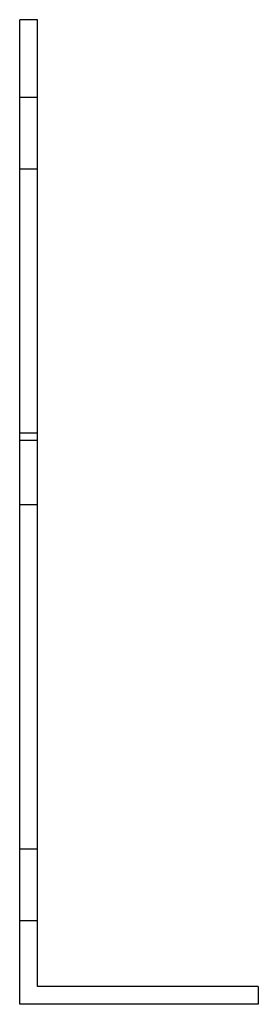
# Model space of a CAD drawing. Header units: millimetres. Extents: x -20 to 20, y -82 to 82.
import ezdxf

# ---------------------------------------------------------------- set-up
doc = ezdxf.new("R2010")
doc.units = ezdxf.units.MM
doc.layers.add('HIDDEN', color=7, linetype='Continuous')
doc.layers.add('THICK', color=7, linetype='Continuous')

msp = doc.modelspace()

# ---------------------------------------------------------------- linework, layer by layer
at = {"layer": 'HIDDEN'}
for p, q in [((-20, 82.5), (-20, 82.5)), ((-20, 82.5), (-20, 82.5)), ((-17, 82.5), (-17, 82.5)), ((-17, 82.5), (-17, 82.5)), ((-17, 69.44), (-20, 69.44)), ((-17, 69.44), (-20, 69.44)), ((-17, 57.44), (-20, 57.44)), ((-17, 57.44), (-20, 57.44)), ((-17, 13.22), (-20, 13.22)), ((-17, 13.22), (-20, 13.22)), ((-17, 12), (-20, 12)), ((-17, 1.22), (-20, 1.22)), ((-17, 1.22), (-20, 1.22)), ((-17, -56.5), (-20, -56.5)), ((-17, -56.5), (-20, -56.5)), ((-17, -56.5), (-20, -56.5)), ((-17, -56.5), (-20, -56.5)), ((-17, -68.5), (-20, -68.5)), ((-17, -68.5), (-20, -68.5)), ((-17, -68.5), (-20, -68.5)), ((-17, -68.5), (-20, -68.5)), ((-17, -79.5), (-17, -79.5)), ((20, -79.5), (20, -79.5)), ((-20, -82.5), (-20, -82.5)), ((20, -82.5), (20, -82.5))]:
    msp.add_line(p, q, dxfattribs=at)
at = {"layer": 'THICK'}
for p, q in [((-17, 82.5), (-20, 82.5)), ((-20, -82.5), (-20, 82.5)), ((-17, -79.5), (-17, 82.5)), ((20, -79.5), (-17, -79.5)), ((20, -79.5), (20, -82.5)), ((20, -82.5), (-20, -82.5))]:
    msp.add_line(p, q, dxfattribs=at)

doc.saveas('drawing.dxf')
